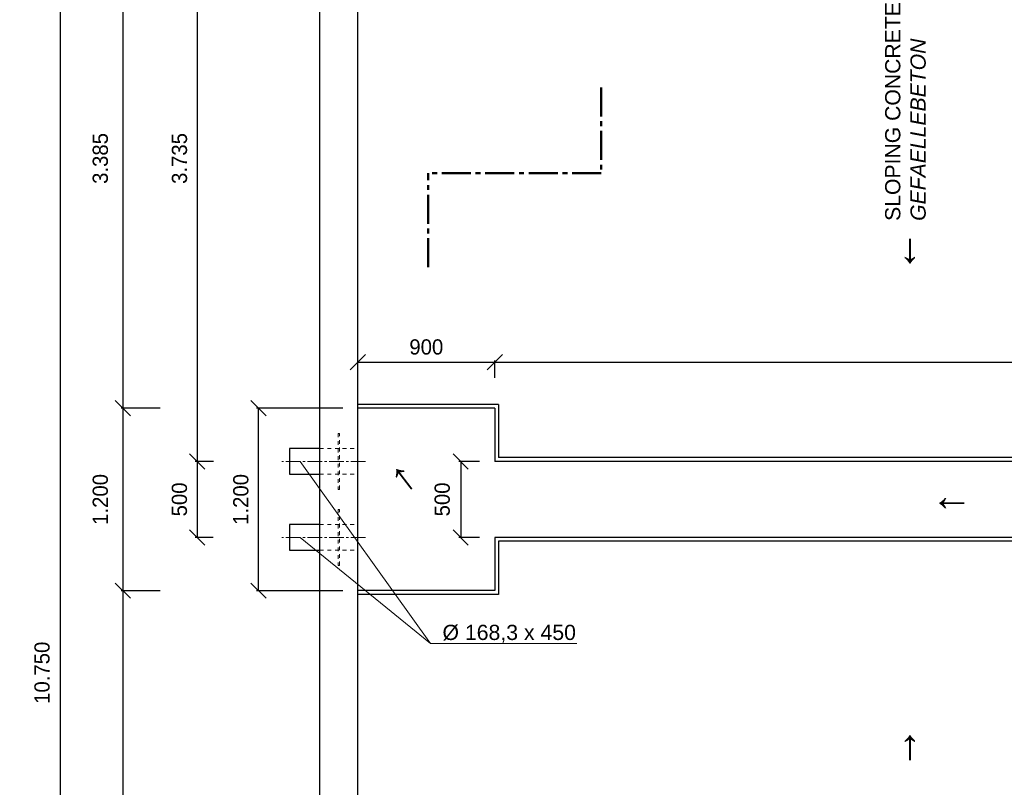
# Model space of a CAD drawing. Header units: millimetres. Extents: x -2787 to 131613, y -54195 to 30918.
# Tile 46 of 69: x 67774 to 74248, y -44805 to -39757. Entities that reach past the tile are written whole.
import ezdxf

# ---------------------------------------------------------------- set-up
doc = ezdxf.new("R2010")
doc.units = ezdxf.units.MM
doc.linetypes.add('JIS_02_1.0', pattern=[2, 1, -1])
doc.linetypes.add('MITTE2', pattern=[28.575, 19.05, -3.175, 3.175, -3.175])
doc.layers.add('Bemaßung', color=7, linetype='Continuous', lineweight=9)
for name, color, linetype in [('Beschriftung', 7, 'Continuous'), ('P-MU050ENTL', 7, 'Continuous'), ('POL_Bema', 7, 'Continuous')]:
    doc.layers.add(name, color=color, linetype=linetype)
doc.styles.add('LBB3.5M1000', font='isocp.shx', dxfattribs={"height": 3.5})
doc.dimstyles.new('DIN', dxfattribs={"dimtxt": 2.5, "dimasz": 2.5, "dimexe": 1.25, "dimexo": 0.625, "dimtad": 1, "dimtih": 1, "dimdec": 4, "dimdsep": 46, "dimlunit": 6, "dimtxsty": 'Standard', "dimcen": 2.5, "dimadec": 0, "dimazin": 0, "dimtfac": 1, "dimtdec": 4, "dimtmove": 0, "dimatfit": 3, "dimfxl": 0, "dimtvp": 1, "dimtolj": 1, "dimtzin": 0, "dimarcsym": 0})

# ---------------------------------------------------------------- blocks, each defined once
blk = doc.blocks.new('_Oblique')
at = {"layer": 'POL_Bema', "color": 0, "lineweight": -2}
blk.add_line((-0.5, -0.5), (0.5, 0.5), dxfattribs=at)
blk = doc.blocks.new('*D252')
at = {"layer": 'Bemaßung', "color": 0, "lineweight": -2, "transparency": 16777216}
for p, q in [((69047.5, -38926.9), (68928.8, -38926.9)), ((68941.3, -38926.9), (68941.3, -42661.9)), ((69047.5, -42661.9), (68928.8, -42661.9))]:
    blk.add_line(p, q, dxfattribs=at)
at = {"layer": 'DEFPOINTS', "color": 0, "transparency": 16777216}
for p in [(69747.5, -38926.9), (68941.3, -42661.9), (69747.5, -42661.9)]:
    blk.add_point(p, dxfattribs=at)
at = {"layer": 'Bemaßung', "color": 0, "lineweight": -2, "transparency": 16777216, "xscale": 100, "yscale": 100, "zscale": 100}
for p, rotation in [((68941.3, -38926.9), 90), ((68941.3, -42661.9), 270)]:
    blk.add_blockref('_Oblique', p, dxfattribs=dict(at, rotation=rotation))
at = {"layer": 'Bemaßung', "color": 0, "transparency": 16777216, "insert": (68825.1, -40669.4), "char_height": 100, "attachment_point": 5, "rotation": 90}
blk.add_mtext('\\A1;3.735', dxfattribs=at)
blk = doc.blocks.new('*D253')
at = {"layer": 'Bemaßung', "color": 0, "lineweight": -2, "transparency": 16777216}
for p, q in [((69047.5, -42661.9), (68928.8, -42661.9)), ((68941.3, -42661.9), (68941.3, -43161.8)), ((69046.7, -43161.8), (68928.8, -43161.8))]:
    blk.add_line(p, q, dxfattribs=at)
at = {"layer": 'DEFPOINTS', "color": 0, "transparency": 16777216}
for p in [(69747.5, -42661.9), (68941.3, -43161.8), (69746.7, -43161.8)]:
    blk.add_point(p, dxfattribs=at)
at = {"layer": 'Bemaßung', "color": 0, "lineweight": -2, "transparency": 16777216, "xscale": 100, "yscale": 100, "zscale": 100}
for p, rotation in [((68941.3, -42661.9), 90), ((68941.3, -43161.8), 270)]:
    blk.add_blockref('_Oblique', p, dxfattribs=dict(at, rotation=rotation))
at = {"layer": 'Bemaßung', "color": 0, "transparency": 16777216, "insert": (68824.7, -42911.9), "char_height": 100, "attachment_point": 5, "rotation": 90}
blk.add_mtext('\\A1;500', dxfattribs=at)
blk = doc.blocks.new('*D261')
at = {"layer": 'Bemaßung', "color": 0, "lineweight": -2, "transparency": 16777216}
for p, q in [((68697.5, -38926.9), (68440.4, -38926.9)), ((68452.9, -38926.9), (68452.9, -42311.9)), ((68698.5, -42311.9), (68440.4, -42311.9))]:
    blk.add_line(p, q, dxfattribs=at)
at = {"layer": 'DEFPOINTS', "color": 0, "transparency": 16777216}
for p in [(69997.5, -38926.9), (68452.9, -42311.9), (69998.5, -42311.9)]:
    blk.add_point(p, dxfattribs=at)
at = {"layer": 'Bemaßung', "color": 0, "lineweight": -2, "transparency": 16777216, "xscale": 100, "yscale": 100, "zscale": 100}
for p, rotation in [((68452.9, -38926.9), 90), ((68452.9, -42311.9), 270)]:
    blk.add_blockref('_Oblique', p, dxfattribs=dict(at, rotation=rotation))
at = {"layer": 'Bemaßung', "color": 0, "transparency": 16777216, "insert": (68304.7, -40669.4), "char_height": 100, "attachment_point": 5, "rotation": 90}
blk.add_mtext('\\A1;3.385', dxfattribs=at)
blk = doc.blocks.new('*D262')
at = {"layer": 'Bemaßung', "color": 0, "lineweight": -2, "transparency": 16777216}
for p, q in [((68698.5, -42311.9), (68440.4, -42311.9)), ((68452.9, -42311.9), (68452.9, -43511.9)), ((68698.5, -43511.9), (68440.4, -43511.9))]:
    blk.add_line(p, q, dxfattribs=at)
at = {"layer": 'DEFPOINTS', "color": 0, "transparency": 16777216}
for p in [(69998.5, -42311.9), (68452.9, -43511.9), (69998.5, -43511.9)]:
    blk.add_point(p, dxfattribs=at)
at = {"layer": 'Bemaßung', "color": 0, "lineweight": -2, "transparency": 16777216, "xscale": 100, "yscale": 100, "zscale": 100}
for p, rotation in [((68452.9, -42311.9), 90), ((68452.9, -43511.9), 270)]:
    blk.add_blockref('_Oblique', p, dxfattribs=dict(at, rotation=rotation))
at = {"layer": 'Bemaßung', "color": 0, "transparency": 16777216, "insert": (68304.7, -42911.9), "char_height": 100, "attachment_point": 5, "rotation": 90}
blk.add_mtext('\\A1;1.200', dxfattribs=at)
blk = doc.blocks.new('*D263')
at = {"layer": 'Bemaßung', "color": 0, "lineweight": -2, "transparency": 16777216}
for p, q in [((68698.5, -43511.9), (68440.4, -43511.9)), ((68452.9, -43511.9), (68452.9, -49176.9)), ((68697.5, -49176.9), (68440.4, -49176.9))]:
    blk.add_line(p, q, dxfattribs=at)
at = {"layer": 'DEFPOINTS', "color": 0, "transparency": 16777216}
for p in [(69998.5, -43511.9), (68452.9, -49176.9), (69997.5, -49176.9)]:
    blk.add_point(p, dxfattribs=at)
at = {"layer": 'Bemaßung', "color": 0, "lineweight": -2, "transparency": 16777216, "xscale": 100, "yscale": 100, "zscale": 100}
for p, rotation in [((68452.9, -43511.9), 90), ((68452.9, -49176.9), 270)]:
    blk.add_blockref('_Oblique', p, dxfattribs=dict(at, rotation=rotation))
at = {"layer": 'Bemaßung', "color": 0, "transparency": 16777216, "insert": (68304.7, -46344.4), "char_height": 100, "attachment_point": 5, "rotation": 90}
blk.add_mtext('\\A1;5.665', dxfattribs=at)
blk = doc.blocks.new('*D264')
at = {"layer": 'Bemaßung', "color": 0, "lineweight": -2, "transparency": 16777216}
for p, q in [((68447.5, -38676.9), (68027.4, -38676.9)), ((68039.9, -38676.9), (68039.9, -49426.9)), ((68447.5, -49426.9), (68027.4, -49426.9))]:
    blk.add_line(p, q, dxfattribs=at)
at = {"layer": 'DEFPOINTS', "color": 0, "transparency": 16777216}
for p in [(69747.5, -38676.9), (68039.9, -49426.9), (69747.5, -49426.9)]:
    blk.add_point(p, dxfattribs=at)
at = {"layer": 'Bemaßung', "color": 0, "lineweight": -2, "transparency": 16777216, "xscale": 100, "yscale": 100, "zscale": 100}
for p, rotation in [((68039.9, -38676.9), 90), ((68039.9, -49426.9), 270)]:
    blk.add_blockref('_Oblique', p, dxfattribs=dict(at, rotation=rotation))
at = {"layer": 'Bemaßung', "color": 0, "transparency": 16777216, "insert": (67921.5, -44051.9), "char_height": 100, "attachment_point": 5, "rotation": 90}
blk.add_mtext('\\A1;10.750', dxfattribs=at)
blk = doc.blocks.new('*D312')
at = {"layer": 'Bemaßung', "color": 0, "lineweight": -2, "transparency": 16777216}
for p, q in [((69997.5, -42111.9), (69997.5, -41997.1)), ((69997.5, -42009.6), (70897.5, -42009.6)), ((70897.5, -42111.9), (70897.5, -41997.1))]:
    blk.add_line(p, q, dxfattribs=at)
at = {"layer": 'DEFPOINTS', "color": 0, "transparency": 16777216}
for p in [(70897.5, -42009.6), (69997.5, -42311.9), (70897.5, -42311.9)]:
    blk.add_point(p, dxfattribs=at)
at = {"layer": 'Bemaßung', "color": 0, "lineweight": -2, "transparency": 16777216, "xscale": 100, "yscale": 100, "zscale": 100, "rotation": 180}
blk.add_blockref('_Oblique', (69997.5, -42009.6), dxfattribs=at)
at = {"layer": 'Bemaßung', "color": 0, "lineweight": -2, "transparency": 16777216, "xscale": 100, "yscale": 100, "zscale": 100}
blk.add_blockref('_Oblique', (70897.5, -42009.6), dxfattribs=at)
at = {"layer": 'Bemaßung', "color": 0, "transparency": 16777216, "insert": (70447.5, -41909.6), "char_height": 100, "attachment_point": 5}
blk.add_mtext('\\A1;900', dxfattribs=at)
blk = doc.blocks.new('*D313')
at = {"layer": 'Bemaßung', "color": 0, "lineweight": -2, "transparency": 16777216}
for p, q in [((70897.5, -42111.9), (70897.5, -41997.1)), ((70897.5, -42009.6), (82397.5, -42009.6)), ((82397.5, -42111.9), (82397.5, -41997.1))]:
    blk.add_line(p, q, dxfattribs=at)
at = {"layer": 'DEFPOINTS', "color": 0, "transparency": 16777216}
for p in [(82397.5, -42009.6), (70897.5, -42311.9), (82397.5, -42311.9)]:
    blk.add_point(p, dxfattribs=at)
at = {"layer": 'Bemaßung', "color": 0, "lineweight": -2, "transparency": 16777216, "xscale": 100, "yscale": 100, "zscale": 100, "rotation": 180}
blk.add_blockref('_Oblique', (70897.5, -42009.6), dxfattribs=at)
at = {"layer": 'Bemaßung', "color": 0, "lineweight": -2, "transparency": 16777216, "xscale": 100, "yscale": 100, "zscale": 100}
blk.add_blockref('_Oblique', (82397.5, -42009.6), dxfattribs=at)
at = {"layer": 'Bemaßung', "color": 0, "transparency": 16777216, "insert": (76647.5, -41909.6), "char_height": 100, "attachment_point": 5}
blk.add_mtext('\\A1;11.500', dxfattribs=at)
blk = doc.blocks.new('*D315')
at = {"layer": 'Bemaßung', "color": 0, "lineweight": -2, "transparency": 16777216}
for p, q in [((70797.5, -42661.9), (70661.3, -42661.9)), ((70673.8, -42661.9), (70673.8, -43161.9)), ((70797.5, -43161.9), (70661.3, -43161.9))]:
    blk.add_line(p, q, dxfattribs=at)
at = {"layer": 'DEFPOINTS', "color": 0, "transparency": 16777216}
for p in [(70897.5, -42661.9), (70673.8, -43161.9), (70897.5, -43161.9)]:
    blk.add_point(p, dxfattribs=at)
at = {"layer": 'Bemaßung', "color": 0, "lineweight": -2, "transparency": 16777216, "xscale": 100, "yscale": 100, "zscale": 100}
for p, rotation in [((70673.8, -42661.9), 90), ((70673.8, -43161.9), 270)]:
    blk.add_blockref('_Oblique', p, dxfattribs=dict(at, rotation=rotation))
at = {"layer": 'Bemaßung', "color": 0, "transparency": 16777216, "insert": (70552.5, -42911.9), "char_height": 100, "attachment_point": 5, "rotation": 90}
blk.add_mtext('\\A1;500', dxfattribs=at)
blk = doc.blocks.new('*D316')
at = {"layer": 'Bemaßung', "color": 0, "lineweight": -2, "transparency": 16777216}
for p, q in [((69898.5, -42311.9), (69331.5, -42311.9)), ((69344, -43511.9), (69344, -42311.9)), ((69898.5, -43511.9), (69331.5, -43511.9))]:
    blk.add_line(p, q, dxfattribs=at)
at = {"layer": 'DEFPOINTS', "color": 0, "transparency": 16777216}
for p in [(69344, -42311.9), (69998.5, -42311.9), (69998.5, -43511.9)]:
    blk.add_point(p, dxfattribs=at)
at = {"layer": 'Bemaßung', "color": 0, "lineweight": -2, "transparency": 16777216, "xscale": 100, "yscale": 100, "zscale": 100}
for p, rotation in [((69344, -42311.9), 90), ((69344, -43511.9), 270)]:
    blk.add_blockref('_Oblique', p, dxfattribs=dict(at, rotation=rotation))
at = {"layer": 'Bemaßung', "color": 0, "transparency": 16777216, "insert": (69228.4, -42911.9), "char_height": 100, "attachment_point": 5, "rotation": 90}
blk.add_mtext('\\A1;1.200', dxfattribs=at)

msp = doc.modelspace()

# ---------------------------------------------------------------- linework, layer by layer
for p, q in [((69747.50897, -49426.85122), (69747.50897, -38676.85122)), ((69997.50897, -49176.85122), (69997.50897, -38926.85122)), ((70922.50897, -42286.85122), (69997.50897, -42286.85122)), ((70897.50897, -42311.85122), (69997.50897, -42311.85122)), ((70897.50897, -42311.85122), (70897.50897, -42661.85122)), ((70922.50897, -42286.85122), (70922.50897, -42636.85122)), ((82397.50897, -42636.85122), (70922.50897, -42636.85122)), ((82397.50897, -42661.85122), (70897.50897, -42661.85122)), ((82397.50897, -43161.85122), (70897.50897, -43161.85122)), ((70897.50897, -43161.85122), (70897.50897, -43511.85122)), ((82397.50897, -43186.85122), (70922.50897, -43186.85122)), ((70922.50897, -43186.85122), (70922.50897, -43536.85122)), ((70897.50897, -43511.85122), (69997.50897, -43511.85122)), ((70922.50897, -43536.85122), (69997.50897, -43536.85122))]:
    msp.add_line(p, q)
at = {"linetype": 'MITTE2', "lineweight": 50, "ltscale": 10}
for p, q in [((71597.50897, -40202.2211), (71597.50897, -40766.99126)), ((70460.00897, -41384.06023), (70460.00897, -40766.99126)), ((71597.50897, -40766.99126), (70460.00897, -40766.99126))]:
    msp.add_line(p, q, dxfattribs=at)
at = {"linetype": 'JIS_02_1.0', "lineweight": 18, "ltscale": 25}
for p, q in [((69747.50897, -42577.70122), (69997.50897, -42577.70122)), ((69747.50897, -42746.00122), (69997.50897, -42746.00122)), ((69747.50897, -43077.70122), (69997.50897, -43077.70122)), ((69747.50897, -43246.00122), (69997.50897, -43246.00122))]:
    msp.add_line(p, q, dxfattribs=at)
at = {"linetype": 'MITTE2', "lineweight": 18, "ltscale": 5}
for p, q in [((70047.50897, -42661.85122), (69497.50897, -42661.85122)), ((70047.50897, -43161.85122), (69497.50897, -43161.85122))]:
    msp.add_line(p, q, dxfattribs=at)
at = {"linetype": 'JIS_02_1.0', "lineweight": 18, "ltscale": 25}
for points in [[(69867.50897, -42846.00122), (69877.50897, -42846.00122), (69877.50897, -42477.70122), (69867.50897, -42477.70122)], [(69867.50897, -43346.00122), (69877.50897, -43346.00122), (69877.50897, -42977.70122), (69867.50897, -42977.70122)]]:
    msp.add_lwpolyline(points, close=True, dxfattribs=at)
at = {"layer": 'Beschriftung', "lineweight": 5}
for p, q in [((70474.7411, -43859.79531), (69618.6718, -42661.85122)), ((70474.7411, -43859.79531), (69618.6718, -43161.85122)), ((71438.1929, -43859.79531), (70474.7411, -43859.79531))]:
    msp.add_line(p, q, dxfattribs=at)
at = {"layer": 'P-MU050ENTL', "linetype": 'Continuous', "ltscale": 10}
for points in [[(69747.50897, -42577.70122), (69547.50897, -42577.70122), (69547.50897, -42746.00122), (69747.50897, -42746.00122)], [(69747.50897, -43077.70122), (69547.50897, -43077.70122), (69547.50897, -43246.00122), (69747.50897, -43246.00122)]]:
    msp.add_lwpolyline(points, dxfattribs=at)

# ---------------------------------------------------------------- texts
at = {"layer": 'Beschriftung', "attachment_point": 1, "style": 'LBB3.5M1000'}
for s, width, insert, char_height, rotation in [('{\\fArial|b0|i0|c0|p34;SLOPING CONCRETE\\P\\fArial|b0|i1|c0|p34;GEFAELLEBETON}', 1450.4857996, (73463.95977, -41079.99903), 100, 90), ('{\\fArial|b0|i0|c134|p34;←}', 295.0734938, (73475.51369, -41418.83803), 200, 90), ('{\\fArial|b0|i0|c134|p34;←}', 295.0734938, (70336.59441, -42575.12238), 200, 307.513834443)]:
    msp.add_mtext_dynamic_manual_height_columns(s, width=width, gutter_width=17.5, heights=[0], dxfattribs=dict(at, insert=insert, char_height=char_height, rotation=rotation))
for s, width, insert, char_height in [('\\pi392.93;{\\fArial|b0|i0|c0|p34;ENTRANCE M - ROOM\\P\\pi456.23;\\fArial|b0|i1|c0|p34;EINGANG M - RAUM}', 2246.5726891, (47409.4167, -40371.6901), 100), ('\\pi404.53;{\\fArial|b0|i0|c0|p34;ENTRANCE E - ROOM\\P\\pi467.83;\\fArial|b0|i1|c0|p34;EINGANG E - RAUM}', 2246.5726891, (49764.44155, -40550.57712), 100), ('{\\fArial|b0|i0|c134|p34;←}', 295.0734938, (73762.70438, -42785.02941), 200), ('{\\fArial|b0|i0|c0|p34;%%C 168,3 x 450}', 884.5236077, (70553.6693, -43736.3301), 100)]:
    msp.add_mtext_dynamic_manual_height_columns(s, width=width, gutter_width=17.5, heights=[0], dxfattribs=dict(at, insert=insert, char_height=char_height))
at = {"layer": 'Beschriftung', "extrusion": (0, 0, -1), "insert": (73475.51369, -44404.47947), "char_height": 200, "attachment_point": 1, "text_direction": (0, -1, 0), "style": 'LBB3.5M1000'}
msp.add_mtext_dynamic_manual_height_columns('{\\fArial|b0|i0|c134|p34;←}', width=295.0734938, gutter_width=17.5, heights=[0], dxfattribs=at)

# ---------------------------------------------------------------- dimensions: what is measured, and where the dimension line sits
at = {"layer": 'Bemaßung'}
for base, p1, p2, override, picture, middle in [((68039.85748, -49426.85122), (69747.50897, -38676.85122), (69747.50897, -49426.85122), {"dimscale": 10, "dimtxt": 10, "dimasz": 10, "dimexo": 130, "dimgap": 5, "dimdec": 2, "dimblk1": 'Oblique', "dimblk2": 'Oblique', "dimsah": 1, "dimtdec": 2, "dimtmove": 2}, '*D264', (67921.54763, -44051.85122)), ((68452.89314, -42311.85122), (69997.50897, -38926.85122), (69998.50897, -42311.85122), {"dimscale": 10, "dimtxt": 10, "dimasz": 10, "dimexo": 130, "dimgap": 5, "dimdec": 2, "dimblk1": 'Oblique', "dimblk2": 'Oblique', "dimsah": 1, "dimtdec": 2, "dimtmove": 2}, '*D261', (68304.68132, -40669.35122)), ((68941.25897, -42661.85122), (69747.50897, -38926.85122), (69747.50897, -42661.85122), {"dimscale": 10, "dimtxt": 10, "dimasz": 10, "dimexo": 70, "dimgap": 5, "dimdec": 2, "dimblk1": 'Oblique', "dimblk2": 'Oblique', "dimsah": 1, "dimtdec": 2, "dimtmove": 2}, '*D252', (68825.12704, -40669.35122)), ((68452.89314, -43511.85122), (69998.50897, -42311.85122), (69998.50897, -43511.85122), {"dimscale": 10, "dimtxt": 10, "dimasz": 10, "dimexo": 130, "dimgap": 5, "dimdec": 2, "dimblk1": 'Oblique', "dimblk2": 'Oblique', "dimsah": 1, "dimtdec": 2, "dimtmove": 2}, '*D262', (68304.68132, -42911.85122)), ((69344.02259, -42311.85122), (69998.50897, -43511.85122), (69998.50897, -42311.85122), {"dimscale": 10, "dimtxt": 10, "dimasz": 10, "dimexo": 10, "dimgap": 5, "dimdec": 2, "dimblk1": 'Oblique', "dimblk2": 'Oblique', "dimsah": 1, "dimtdec": 2, "dimtmove": 2}, '*D316', (69228.42854, -42911.85122)), ((68941.25897, -43161.84997), (69747.50897, -42661.85122), (69746.7176, -43161.84997), {"dimscale": 10, "dimtxt": 10, "dimasz": 10, "dimexo": 70, "dimgap": 5, "dimdec": 2, "dimblk1": 'Oblique', "dimblk2": 'Oblique', "dimsah": 1, "dimtdec": 2, "dimtmove": 2}, '*D253', (68824.65259, -42911.85059)), ((70673.75286, -43161.85122), (70897.50897, -42661.85122), (70897.50897, -43161.85122), {"dimscale": 10, "dimtxt": 10, "dimasz": 10, "dimexo": 10, "dimgap": 5, "dimdec": 2, "dimblk1": 'Oblique', "dimblk2": 'Oblique', "dimsah": 1, "dimtdec": 2, "dimtmove": 2}, '*D315', (70552.49279, -42911.85122)), ((68452.89314, -49176.85122), (69998.50897, -43511.85122), (69997.50897, -49176.85122), {"dimscale": 10, "dimtxt": 10, "dimasz": 10, "dimexo": 130, "dimgap": 5, "dimdec": 2, "dimblk1": 'Oblique', "dimblk2": 'Oblique', "dimsah": 1, "dimtdec": 2, "dimtmove": 2}, '*D263', (68304.68132, -46344.35122))]:
    dim = msp.add_linear_dim(base=base, p1=p1, p2=p2, angle=90, dimstyle='DIN', override=override, dxfattribs=at)
    dim.commit()
    dim.dimension.update_dxf_attribs({"geometry": picture, "text_midpoint": middle, "dimtype": 160})
for base, p1, p2, picture, middle in [((70897.50897, -42009.55278), (69997.50897, -42311.85122), (70897.50897, -42311.85122), '*D312', (70447.50897, -41909.55278)), ((82397.50897, -42009.55278), (70897.50897, -42311.85122), (82397.50897, -42311.85122), '*D313', (76647.50897, -41909.55278))]:
    dim = msp.add_linear_dim(base=base, p1=p1, p2=p2, dimstyle='DIN', override={"dimscale": 10, "dimtxt": 10, "dimasz": 10, "dimexo": 20, "dimgap": 5, "dimdec": 2, "dimblk1": 'Oblique', "dimblk2": 'Oblique', "dimsah": 1, "dimtdec": 2, "dimtmove": 2}, dxfattribs=at)
    dim.commit()
    dim.dimension.update_dxf_attribs({"geometry": picture, "text_midpoint": middle})

doc.saveas('drawing.dxf')
